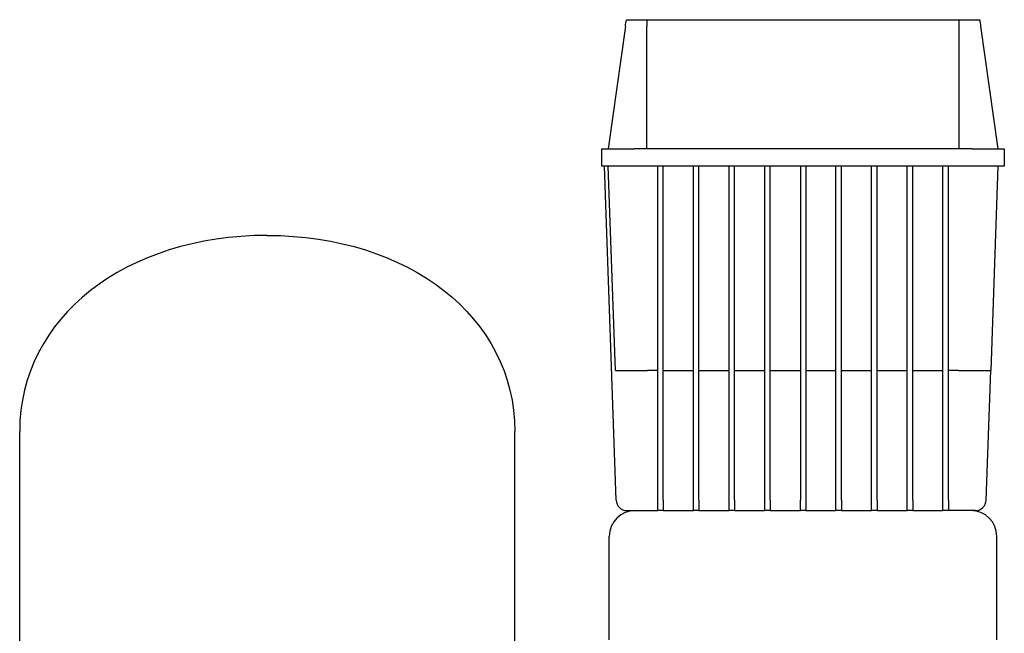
# Model space of a CAD drawing. Header units: millimetres. Extents: x 13 to 1368, y 14 to 860.
# Tile 7 of 7: x 726 to 1183, y 575 to 860. Entities that reach past the tile are written whole.
import ezdxf

# ---------------------------------------------------------------- set-up
doc = ezdxf.new("R2010")
doc.units = ezdxf.units.MM

msp = doc.modelspace()

# ---------------------------------------------------------------- linework, layer by layer
at = {"color": 7, "linetype": 'Continuous', "lineweight": 25}
for p, q in [((1007.13, 856.71), (999.13, 799.79)), ((1007.56, 859.79), (1017.12, 859.79)), ((1017.12, 859.79), (1162.14, 859.79)), ((1017.13, 799.79), (1017.13, 856.71)), ((1162.13, 799.79), (1162.13, 856.71)), ((1162.14, 859.79), (1171.7, 859.79)), ((1172.13, 856.71), (1180.13, 799.79)), ((996.13, 791.79), (996.13, 799.79)), ((996.13, 799.79), (1011.13, 799.79)), ((1168.13, 799.79), (1011.13, 799.79)), ((1168.13, 799.79), (1183.13, 799.79)), ((1183.13, 799.79), (1183.13, 791.79)), ((1011.13, 791.79), (996.13, 791.79)), ((1002.8, 636.62), (997.38, 791.79)), ((1002.45, 696.79), (999.13, 791.79)), ((1168.13, 791.79), (1011.13, 791.79)), ((1022.13, 636.62), (1022.13, 791.79)), ((1024.63, 636.62), (1024.63, 791.79)), ((1038.69, 636.62), (1038.69, 791.79)), ((1041.19, 636.62), (1041.19, 791.79)), ((1055.25, 636.62), (1055.25, 791.79)), ((1057.75, 636.62), (1057.75, 791.79)), ((1071.82, 636.62), (1071.82, 791.79)), ((1074.32, 636.62), (1074.32, 791.79)), ((1088.38, 791.79), (1088.38, 636.62)), ((1090.88, 791.79), (1090.88, 636.62)), ((1104.94, 636.62), (1104.94, 791.79)), ((1107.44, 636.62), (1107.44, 791.79)), ((1121.5, 636.62), (1121.5, 791.79)), ((1124, 636.62), (1124, 791.79)), ((1138.07, 636.62), (1138.07, 791.79)), ((1140.57, 636.62), (1140.57, 791.79)), ((1154.63, 636.62), (1154.63, 791.79)), ((1157.13, 636.62), (1157.13, 791.79)), ((1183.13, 791.79), (1168.13, 791.79)), ((1180.13, 791.79), (1176.81, 696.79)), ((1022.13, 696.79), (1017.44, 696.79)), ((1024.63, 696.79), (1038.69, 696.79)), ((1041.19, 696.79), (1055.25, 696.79)), ((1057.75, 696.79), (1071.82, 696.79)), ((1074.32, 696.79), (1088.38, 696.79)), ((1090.88, 696.79), (1104.94, 696.79)), ((1107.44, 696.79), (1121.5, 696.79)), ((1124, 696.79), (1138.07, 696.79)), ((1140.57, 696.79), (1154.63, 696.79)), ((1161.82, 696.79), (1157.13, 696.79)), ((1174.71, 636.62), (1176.81, 696.79)), ((725.74, 513.59), (725.74, 668.59)), ((955.74, 513.59), (955.74, 668.59)), ((1022.13, 631.79), (1022.13, 636.62)), ((1024.63, 636.62), (1024.63, 631.79)), ((1038.69, 631.79), (1038.69, 636.62)), ((1041.19, 636.62), (1041.19, 631.79)), ((1055.25, 631.79), (1055.25, 636.62)), ((1057.75, 636.62), (1057.75, 631.79)), ((1071.82, 631.79), (1071.82, 636.62)), ((1074.32, 636.62), (1074.32, 631.79)), ((1088.38, 631.79), (1088.38, 636.62)), ((1090.88, 636.62), (1090.88, 631.79)), ((1104.94, 631.79), (1104.94, 636.62)), ((1107.44, 636.62), (1107.44, 631.79)), ((1121.5, 631.79), (1121.5, 636.62)), ((1124, 636.62), (1124, 631.79)), ((1138.07, 631.79), (1138.07, 636.62)), ((1140.57, 636.62), (1140.57, 631.79)), ((1154.63, 631.79), (1154.63, 636.62)), ((1157.13, 636.62), (1157.13, 631.79)), ((1007.79, 631.79), (1022.13, 631.79)), ((1024.63, 631.79), (1022.13, 631.79)), ((1024.63, 631.79), (1038.69, 631.79)), ((1041.19, 631.79), (1038.69, 631.79)), ((1041.19, 631.79), (1055.25, 631.79)), ((1057.75, 631.79), (1055.25, 631.79)), ((1057.75, 631.79), (1071.82, 631.79)), ((1074.32, 631.79), (1071.82, 631.79)), ((1074.32, 631.79), (1088.38, 631.79)), ((1090.88, 631.79), (1088.38, 631.79)), ((1090.88, 631.79), (1104.94, 631.79)), ((1107.44, 631.79), (1104.94, 631.79)), ((1107.44, 631.79), (1121.5, 631.79)), ((1124, 631.79), (1121.5, 631.79)), ((1124, 631.79), (1138.07, 631.79)), ((1140.57, 631.79), (1138.07, 631.79)), ((1140.57, 631.79), (1154.63, 631.79)), ((1157.13, 631.79), (1154.63, 631.79)), ((1169.71, 631.79), (1157.13, 631.79)), ((999.63, 571.79), (999.63, 619.79)), ((1179.63, 571.79), (1179.63, 619.79))]:
    msp.add_line(p, q, dxfattribs=at)
for centre, radius, start, end in [((1007.79, 636.79), 5, 182, 270), ((1169.71, 636.79), 5, 270, 358), ((1011.63, 619.79), 12, 90, 180), ((1167.63, 619.79), 12, 0, 90)]:
    msp.add_arc(centre, radius, start, end, dxfattribs=at)
for points in [[(1007.13, 856.71), (1007.27, 857.74), (1007.42, 858.77), (1007.56, 859.79)], [(1017.12, 859.79), (1017.13, 858.77), (1017.13, 857.74), (1017.13, 856.71)], [(1162.13, 856.71), (1162.13, 857.74), (1162.13, 858.77), (1162.14, 859.79)], [(1171.7, 859.79), (1171.84, 858.77), (1171.98, 857.74), (1172.13, 856.71)], [(840.74, 759.59), (775.23, 759.59), (725.74, 721.74), (725.74, 668.59)], [(840.74, 759.59), (906.26, 759.59), (955.74, 721.74), (955.74, 668.59)]]:
    msp.add_open_spline(points, degree=3, dxfattribs=at)
for points in [[(1002.45, 696.79), (1002.45, 696.79), (1002.52, 696.79), (1002.87, 696.79), (1003.13, 696.79), (1003.86, 696.79), (1004.33, 696.79), (1005.45, 696.79), (1006.1, 696.79), (1007.57, 696.79), (1008.38, 696.79), (1010.09, 696.79), (1010.99, 696.79), (1012.84, 696.79), (1013.78, 696.79), (1015.64, 696.79), (1016.55, 696.79), (1017.44, 696.79)], [(1161.82, 696.79), (1162.7, 696.79), (1163.62, 696.79), (1165.48, 696.79), (1166.42, 696.79), (1168.26, 696.79), (1169.17, 696.79), (1170.88, 696.79), (1171.69, 696.79), (1173.15, 696.79), (1173.81, 696.79), (1174.93, 696.79), (1175.39, 696.79), (1176.12, 696.79), (1176.39, 696.79), (1176.73, 696.79), (1176.81, 696.79), (1176.81, 696.79)]]:
    msp.add_open_spline(points, degree=3, knots=[0, 0, 0, 0, 0.125, 0.125, 0.25, 0.25, 0.375, 0.375, 0.5, 0.5, 0.625, 0.625, 0.75, 0.75, 0.875, 0.875, 1, 1, 1, 1], dxfattribs=at)

doc.saveas('drawing.dxf')
